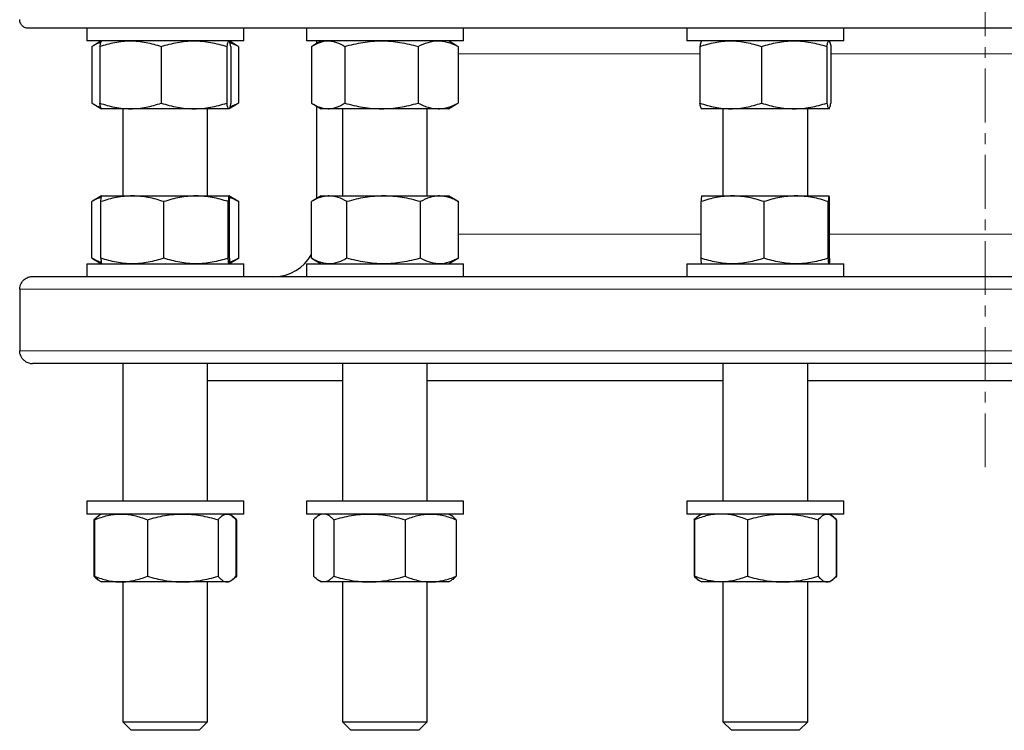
# Model space of a CAD drawing. Header units: millimetres. Extents: x 108 to 1084, y 38 to 949.
# Tile 1 of 9: x 121 to 353, y 38 to 205. Entities that reach past the tile are written whole.
import ezdxf

# ---------------------------------------------------------------- set-up
doc = ezdxf.new("R2010")
doc.units = ezdxf.units.MM
doc.linetypes.add('CENTERX2', pattern=[20.32, 12.7, -2.54, 2.54, -2.54])
doc.layers.add('FORMAT', color=7, linetype='Continuous')

msp = doc.modelspace()

# ---------------------------------------------------------------- linework, layer by layer
at = {"color": 7, "linetype": 'Continuous', "lineweight": 25}
for p, q in [((573.97, 203.39), (122.97, 203.39)), ((136.78, 203.39), (136.78, 200.39)), ((173.78, 200.39), (173.78, 203.39)), ((188.55, 203.39), (188.55, 200.39)), ((225.55, 200.39), (225.55, 203.39)), ((278.21, 203.39), (278.21, 200.39)), ((315.21, 200.39), (315.21, 203.39)), ((161.61, 200.39), (136.78, 200.39)), ((140.26, 200.37), (138.46, 199.33)), ((140.28, 200.39), (140.26, 200.37)), ((173.78, 200.39), (161.61, 200.39)), ((170.31, 200.37), (170.28, 200.39)), ((172.11, 199.33), (170.33, 200.36)), ((221.22, 200.39), (188.55, 200.39)), ((192.05, 200.39), (190.23, 199.34)), ((190.97, 200.39), (190.97, 199.76)), ((225.55, 200.39), (221.22, 200.39)), ((223.87, 199.33), (222.05, 200.39)), ((314.92, 200.39), (278.21, 200.39)), ((281.71, 200.39), (281.68, 200.37)), ((311.73, 200.37), (311.71, 200.39)), ((315.21, 200.39), (314.92, 200.39)), ((137.99, 199.05), (137.99, 185.73)), ((139.84, 199.05), (139.84, 185.73)), ((154.35, 199.05), (154.35, 185.73)), ((169.79, 199.05), (169.79, 185.73)), ((170.73, 199.05), (170.73, 185.73)), ((172.58, 199.05), (172.1, 199.33)), ((172.58, 199.05), (172.58, 185.73)), ((189.75, 199.05), (189.75, 185.73)), ((197.59, 199.05), (197.59, 185.73)), ((214.88, 199.05), (214.88, 185.73)), ((223.87, 199.33), (224.34, 199.05)), ((224.34, 199.05), (224.34, 185.73)), ((281.26, 199.05), (281.26, 185.73)), ((295.77, 199.05), (295.77, 185.73)), ((311.21, 199.05), (311.21, 185.73)), ((312.15, 199.05), (312.15, 185.73)), ((172.58, 185.73), (172.1, 185.44)), ((223.87, 185.44), (224.34, 185.73)), ((138.46, 185.44), (140.26, 184.4)), ((140.26, 184.4), (140.28, 184.39)), ((147.09, 184.39), (140.28, 184.39)), ((145.28, 184.39), (145.28, 163.82)), ((162.07, 184.39), (147.09, 184.39)), ((170.26, 184.39), (162.07, 184.39)), ((165.28, 163.82), (165.28, 184.39)), ((170.28, 184.39), (170.26, 184.39)), ((170.28, 184.39), (170.31, 184.4)), ((170.33, 184.41), (172.11, 185.44)), ((190.23, 185.44), (192.05, 184.39)), ((190.97, 185.01), (190.97, 163.2)), ((193.67, 184.39), (192.05, 184.39)), ((206.23, 184.39), (193.67, 184.39)), ((197.05, 184.39), (197.05, 163.82)), ((219.61, 184.39), (206.23, 184.39)), ((217.05, 163.82), (217.05, 184.39)), ((222.05, 184.39), (219.61, 184.39)), ((222.05, 184.39), (223.87, 185.44)), ((281.68, 184.4), (281.71, 184.39)), ((288.51, 184.39), (281.71, 184.39)), ((286.71, 184.39), (286.71, 163.82)), ((303.49, 184.39), (288.51, 184.39)), ((311.68, 184.39), (303.49, 184.39)), ((306.71, 163.82), (306.71, 184.39)), ((311.71, 184.39), (311.68, 184.39)), ((311.71, 184.39), (311.73, 184.4)), ((137.97, 149.16), (137.97, 162.48)), ((140.28, 163.82), (138.14, 162.58)), ((140.13, 149.16), (140.13, 162.48)), ((140.29, 163.82), (147.55, 163.82)), ((147.55, 163.82), (162.54, 163.82)), ((154.96, 149.16), (154.96, 162.48)), ((162.54, 163.82), (170.28, 163.82)), ((170.12, 149.16), (170.12, 162.48)), ((172.43, 162.58), (170.28, 163.82)), ((170.44, 149.16), (170.44, 162.48)), ((172.43, 162.58), (172.6, 162.48)), ((172.6, 149.16), (172.6, 162.48)), ((189.73, 149.16), (189.73, 162.48)), ((192.05, 163.82), (189.9, 162.58)), ((192.05, 163.82), (193.92, 163.82)), ((193.92, 163.82), (206.77, 163.82)), ((198.11, 149.16), (198.11, 162.48)), ((206.77, 163.82), (219.9, 163.82)), ((215.43, 149.16), (215.43, 162.48)), ((219.9, 163.82), (222.05, 163.82)), ((224.19, 162.58), (222.05, 163.82)), ((224.19, 162.58), (224.37, 162.48)), ((224.37, 149.16), (224.37, 162.48)), ((281.55, 149.16), (281.55, 162.48)), ((281.71, 163.82), (288.97, 163.82)), ((288.97, 163.82), (303.96, 163.82)), ((296.39, 149.16), (296.39, 162.48)), ((303.96, 163.82), (311.7, 163.82)), ((311.54, 149.16), (311.54, 162.48)), ((311.86, 149.16), (311.86, 162.48)), ((138.14, 149.06), (140.28, 147.82)), ((170.28, 147.82), (172.43, 149.06)), ((172.43, 149.07), (172.6, 149.16)), ((189.9, 149.06), (192.05, 147.82)), ((222.05, 147.82), (224.19, 149.06)), ((224.19, 149.07), (224.37, 149.16)), ((136.78, 147.82), (136.78, 144.82)), ((136.78, 147.82), (148.74, 147.82)), ((148.74, 147.82), (173.78, 147.82)), ((173.78, 144.82), (173.78, 147.82)), ((188.55, 147.82), (188.55, 144.82)), ((188.55, 147.82), (210.03, 147.82)), ((210.03, 147.82), (225.55, 147.82)), ((225.55, 144.82), (225.55, 147.82)), ((278.21, 147.82), (278.21, 144.82)), ((278.21, 147.82), (308.42, 147.82)), ((308.42, 147.82), (315.21, 147.82)), ((315.21, 144.82), (315.21, 147.82)), ((123.97, 144.82), (572.97, 144.82)), ((120.99, 141.82), (120.99, 127.32)), ((122.32, 124.82), (122.31, 124.82)), ((572.97, 124.32), (123.97, 124.32)), ((145.28, 124.32), (145.28, 91.82)), ((165.28, 91.82), (165.28, 124.32)), ((197.05, 124.32), (197.05, 91.82)), ((217.05, 91.82), (217.05, 124.32)), ((286.71, 124.32), (286.71, 91.82)), ((306.71, 91.82), (306.71, 124.32)), ((165.28, 120.32), (197.05, 120.32)), ((217.05, 120.32), (286.71, 120.32)), ((306.71, 120.32), (390.23, 120.32)), ((136.78, 91.82), (136.78, 88.82)), ((139.9, 91.82), (136.78, 91.82)), ((173.78, 91.82), (139.9, 91.82)), ((173.78, 88.82), (173.78, 91.82)), ((188.55, 91.82), (188.55, 88.82)), ((198.86, 91.82), (188.55, 91.82)), ((225.55, 91.82), (198.86, 91.82)), ((225.55, 88.82), (225.55, 91.82)), ((278.21, 91.82), (278.21, 88.82)), ((297.91, 91.82), (278.21, 91.82)), ((315.21, 91.82), (297.91, 91.82)), ((315.21, 88.82), (315.21, 91.82)), ((139.9, 88.82), (136.78, 88.82)), ((139.82, 88.55), (139.68, 88.48)), ((140.28, 88.82), (139.82, 88.55)), ((173.78, 88.82), (139.9, 88.82)), ((170.75, 88.55), (170.28, 88.82)), ((198.86, 88.82), (188.55, 88.82)), ((192.05, 88.82), (191.45, 88.48)), ((225.55, 88.82), (198.86, 88.82)), ((222.65, 88.48), (222.05, 88.82)), ((297.91, 88.82), (278.21, 88.82)), ((281.24, 88.55), (281.11, 88.48)), ((281.71, 88.82), (281.24, 88.55)), ((315.21, 88.82), (297.91, 88.82)), ((312.17, 88.55), (311.71, 88.82)), ((138.48, 87.48), (138.48, 74.16)), ((138.63, 87.48), (138.63, 74.16)), ((151.07, 87.48), (151.07, 74.16)), ((167.73, 87.48), (167.73, 74.16)), ((171.86, 87.57), (172.08, 87.48)), ((171.94, 87.48), (171.94, 74.16)), ((172.08, 87.48), (172.08, 74.16)), ((190.25, 87.48), (190.25, 74.16)), ((195, 87.48), (195, 74.16)), ((211.8, 87.48), (211.8, 74.16)), ((223.85, 87.48), (223.85, 74.16)), ((279.91, 87.48), (279.91, 74.16)), ((280.05, 87.48), (280.05, 74.16)), ((292.49, 87.48), (292.49, 74.16)), ((309.15, 87.48), (309.15, 74.16)), ((313.29, 87.57), (313.51, 87.48)), ((313.36, 87.48), (313.36, 74.16)), ((313.51, 87.48), (313.51, 74.16)), ((139.68, 73.17), (139.82, 73.09)), ((139.82, 73.09), (140.28, 72.82)), ((144.85, 72.82), (140.28, 72.82)), ((159.4, 72.82), (144.85, 72.82)), ((145.28, 72.82), (145.28, 39.82)), ((169.83, 72.82), (159.4, 72.82)), ((165.28, 39.82), (165.28, 72.82)), ((170.28, 72.82), (169.83, 72.82)), ((170.28, 72.82), (170.75, 73.09)), ((171.86, 74.08), (172.08, 74.16)), ((191.45, 73.17), (192.05, 72.82)), ((192.62, 72.82), (192.05, 72.82)), ((203.4, 72.82), (192.62, 72.82)), ((197.05, 72.82), (197.05, 39.82)), ((217.82, 72.82), (203.4, 72.82)), ((217.05, 39.82), (217.05, 72.82)), ((222.05, 72.82), (217.82, 72.82)), ((222.05, 72.82), (222.65, 73.17)), ((281.11, 73.17), (281.24, 73.09)), ((281.24, 73.09), (281.71, 72.82)), ((286.27, 72.82), (281.71, 72.82)), ((300.82, 72.82), (286.27, 72.82)), ((286.71, 72.82), (286.71, 39.82)), ((311.25, 72.82), (300.82, 72.82)), ((306.71, 39.82), (306.71, 72.82)), ((311.71, 72.82), (311.25, 72.82)), ((311.71, 72.82), (312.17, 73.09)), ((313.29, 74.08), (313.51, 74.16)), ((145.28, 39.82), (147.28, 37.82)), ((145.28, 39.82), (165.28, 39.82)), ((163.28, 37.82), (165.28, 39.82)), ((197.05, 39.82), (199.05, 37.82)), ((197.05, 39.82), (217.05, 39.82)), ((215.05, 37.82), (217.05, 39.82)), ((286.71, 39.82), (288.71, 37.82)), ((286.71, 39.82), (306.71, 39.82)), ((304.71, 37.82), (306.71, 39.82)), ((163.28, 37.82), (147.28, 37.82)), ((215.05, 37.82), (199.05, 37.82)), ((304.71, 37.82), (288.71, 37.82))]:
    msp.add_line(p, q, dxfattribs=at)
at = {"color": 8, "linetype": 'Continuous', "lineweight": 18}
for p, q in [((281.26, 197.32), (224.34, 197.32)), ((348.47, 197.32), (312.15, 197.32)), ((382.94, 197.32), (348.47, 197.32)), ((224.37, 154.82), (281.55, 154.82)), ((311.86, 154.82), (382.92, 154.82)), ((575.95, 141.82), (120.99, 141.82)), ((120.99, 127.32), (575.95, 127.32))]:
    msp.add_line(p, q, dxfattribs=at)
at = {"color": 7, "linetype": 'Continuous', "lineweight": 25}
for centre, radius, start, end in [((180.97, 154.82), 10, 270, 331.1764), ((123.97, 127.32), 3, 236.4427, 270)]:
    msp.add_arc(centre, radius, start, end, dxfattribs=at)
for points, knots in [([(122.97, 203.39), (122.86, 203.39), (122.75, 203.39), (122.53, 203.43), (122.42, 203.46), (122.09, 203.58), (121.88, 203.69), (121.59, 203.94), (121.5, 204.03), (121.34, 204.24), (121.26, 204.36), (121.13, 204.62), (121.08, 204.77), (121.01, 205.07), (120.99, 205.22), (120.99, 205.39)], [0, 0, 0, 0, 0.125, 0.125, 0.25, 0.25, 0.5, 0.5, 0.625, 0.625, 0.75, 0.75, 0.875, 0.875, 1, 1, 1, 1]), ([(137.99, 199.05), (138.2, 199.18), (138.62, 199.44), (139.26, 199.76), (139.75, 199.97), (140.03, 200.05), (140.09, 200.07)], [0, 0, 0, 0, 0.305448, 0.610983, 0.916358, 1, 1, 1, 1]), ([(139.84, 199.05), (141.02, 199.45), (142.22, 199.79), (144.63, 200.26), (145.85, 200.39), (147.09, 200.39)], [0, 0, 0, 0, 0.5, 0.5, 1, 1, 1, 1]), ([(140.26, 200.37), (140.26, 200.36), (140.23, 200.36), (140.17, 200.27), (140.09, 200.11), (140.01, 199.83), (139.92, 199.48), (139.86, 199.19), (139.84, 199.05)], [0, 0, 0, 0, 0.045618, 0.193674, 0.394251, 0.594848, 0.797415, 1, 1, 1, 1]), ([(147.09, 200.39), (147.71, 200.39), (148.32, 200.35), (149.55, 200.23), (150.16, 200.14), (151.97, 199.79), (153.16, 199.45), (154.35, 199.05)], [0, 0, 0, 0, 0.25, 0.25, 0.5, 0.5, 1, 1, 1, 1]), ([(154.35, 199.05), (155.61, 199.45), (156.88, 199.79), (159.45, 200.26), (160.75, 200.39), (162.07, 200.39)], [0, 0, 0, 0, 0.5, 0.5, 1, 1, 1, 1]), ([(162.07, 200.39), (162.72, 200.39), (163.38, 200.35), (164.69, 200.23), (165.33, 200.14), (167.26, 199.79), (168.53, 199.45), (169.79, 199.05)], [0, 0, 0, 0, 0.25, 0.25, 0.5, 0.5, 1, 1, 1, 1]), ([(170.26, 200.39), (170.22, 200.39), (170.18, 200.35), (170.1, 200.23), (170.06, 200.14), (169.95, 199.79), (169.87, 199.45), (169.79, 199.05)], [0, 0, 0, 0, 0.25, 0.25, 0.5, 0.5, 1, 1, 1, 1]), ([(170.73, 199.05), (170.71, 199.15), (170.67, 199.35), (170.6, 199.66), (170.53, 199.95), (170.44, 200.19), (170.37, 200.33), (170.32, 200.35), (170.31, 200.36)], [0, 0, 0, 0, 0.141677, 0.283461, 0.486897, 0.690311, 0.896243, 1, 1, 1, 1]), ([(172.58, 199.05), (172.38, 199.15), (171.98, 199.35), (171.3, 199.66), (170.81, 199.83), (170.53, 199.93)], [0, 0, 0, 0, 0.292776, 0.585774, 1, 1, 1, 1]), ([(189.75, 199.05), (190.07, 199.25), (190.39, 199.44), (191.04, 199.77), (191.37, 199.91), (192.35, 200.26), (193.01, 200.39), (193.67, 200.39)], [0, 0, 0, 0, 0.25, 0.25, 0.5, 0.5, 1, 1, 1, 1]), ([(193.67, 200.39), (194, 200.39), (194.33, 200.35), (195, 200.23), (195.33, 200.14), (196.31, 199.79), (196.95, 199.45), (197.59, 199.05)], [0, 0, 0, 0, 0.25, 0.25, 0.5, 0.5, 1, 1, 1, 1]), ([(197.59, 199.05), (199, 199.45), (200.43, 199.79), (203.31, 200.26), (204.76, 200.39), (206.23, 200.39)], [0, 0, 0, 0, 0.5, 0.5, 1, 1, 1, 1]), ([(206.23, 200.39), (206.97, 200.39), (207.71, 200.35), (209.16, 200.23), (209.89, 200.14), (212.05, 199.79), (213.47, 199.45), (214.88, 199.05)], [0, 0, 0, 0, 0.25, 0.25, 0.5, 0.5, 1, 1, 1, 1]), ([(214.88, 199.05), (215.66, 199.45), (216.44, 199.79), (218.01, 200.26), (218.81, 200.39), (219.61, 200.39)], [0, 0, 0, 0, 0.5, 0.5, 1, 1, 1, 1]), ([(219.61, 200.39), (220.01, 200.39), (220.42, 200.35), (221.22, 200.23), (221.61, 200.14), (222.79, 199.79), (223.57, 199.45), (224.34, 199.05)], [0, 0, 0, 0, 0.25, 0.25, 0.5, 0.5, 1, 1, 1, 1]), ([(281.26, 199.05), (281.85, 199.25), (282.44, 199.44), (283.65, 199.77), (284.25, 199.91), (286.07, 200.26), (287.29, 200.39), (288.51, 200.39)], [0, 0, 0, 0, 0.25, 0.25, 0.5, 0.5, 1, 1, 1, 1]), ([(281.68, 200.37), (281.66, 200.35), (281.62, 200.32), (281.55, 200.19), (281.46, 199.95), (281.37, 199.59), (281.29, 199.23), (281.26, 199.05)], [0, 0, 0, 0, 0.144324, 0.313679, 0.482946, 0.741448, 1, 1, 1, 1]), ([(288.51, 200.39), (289.13, 200.39), (289.74, 200.35), (290.98, 200.23), (291.59, 200.14), (293.41, 199.79), (294.59, 199.45), (295.77, 199.05)], [0, 0, 0, 0, 0.25, 0.25, 0.5, 0.5, 1, 1, 1, 1]), ([(295.77, 199.05), (297.03, 199.45), (298.3, 199.79), (300.87, 200.26), (302.17, 200.39), (303.49, 200.39)], [0, 0, 0, 0, 0.5, 0.5, 1, 1, 1, 1]), ([(303.49, 200.39), (304.15, 200.39), (304.8, 200.35), (306.11, 200.23), (306.75, 200.14), (308.68, 199.79), (309.95, 199.45), (311.21, 199.05)], [0, 0, 0, 0, 0.25, 0.25, 0.5, 0.5, 1, 1, 1, 1]), ([(311.21, 199.05), (311.29, 199.45), (311.37, 199.79), (311.52, 200.26), (311.6, 200.39), (311.68, 200.39)], [0, 0, 0, 0, 0.5, 0.5, 1, 1, 1, 1]), ([(311.73, 200.37), (311.75, 200.35), (311.79, 200.32), (311.86, 200.19), (311.95, 199.95), (312.05, 199.59), (312.12, 199.23), (312.15, 199.05)], [0, 0, 0, 0, 0.144324, 0.313679, 0.482946, 0.741448, 1, 1, 1, 1]), ([(137.99, 185.73), (138.2, 185.59), (138.62, 185.33), (139.26, 185.01), (139.75, 184.8), (140.03, 184.72), (140.09, 184.7)], [0, 0, 0, 0, 0.305448, 0.610983, 0.916358, 1, 1, 1, 1]), ([(139.84, 185.73), (141.02, 185.32), (142.22, 184.98), (144.63, 184.51), (145.85, 184.39), (147.09, 184.39)], [0, 0, 0, 0, 0.5, 0.5, 1, 1, 1, 1]), ([(140.26, 184.4), (140.26, 184.41), (140.23, 184.42), (140.17, 184.5), (140.09, 184.66), (140.01, 184.94), (139.92, 185.29), (139.86, 185.58), (139.84, 185.73)], [0, 0, 0, 0, 0.045618, 0.193674, 0.394251, 0.594848, 0.797415, 1, 1, 1, 1]), ([(147.09, 184.39), (147.71, 184.39), (148.32, 184.42), (149.55, 184.54), (150.16, 184.63), (151.97, 184.98), (153.16, 185.32), (154.35, 185.73)], [0, 0, 0, 0, 0.25, 0.25, 0.5, 0.5, 1, 1, 1, 1]), ([(154.35, 185.73), (155.61, 185.32), (156.88, 184.98), (159.45, 184.51), (160.75, 184.39), (162.07, 184.39)], [0, 0, 0, 0, 0.5, 0.5, 1, 1, 1, 1]), ([(162.07, 184.39), (162.72, 184.39), (163.38, 184.42), (164.69, 184.54), (165.33, 184.63), (167.26, 184.98), (168.53, 185.32), (169.79, 185.73)], [0, 0, 0, 0, 0.25, 0.25, 0.5, 0.5, 1, 1, 1, 1]), ([(170.26, 184.39), (170.22, 184.39), (170.18, 184.42), (170.1, 184.54), (170.06, 184.63), (169.95, 184.98), (169.87, 185.32), (169.79, 185.73)], [0, 0, 0, 0, 0.25, 0.25, 0.5, 0.5, 1, 1, 1, 1]), ([(170.73, 185.73), (170.69, 185.52), (170.66, 185.34), (170.58, 185), (170.54, 184.86), (170.42, 184.51), (170.34, 184.39), (170.26, 184.39)], [0, 0, 0, 0, 0.25, 0.25, 0.5, 0.5, 1, 1, 1, 1]), ([(172.58, 185.73), (172.38, 185.62), (171.98, 185.42), (171.3, 185.11), (170.81, 184.94), (170.53, 184.84)], [0, 0, 0, 0, 0.292776, 0.585774, 1, 1, 1, 1]), ([(189.75, 185.73), (190.07, 185.52), (190.39, 185.34), (191.04, 185), (191.37, 184.86), (192.35, 184.51), (193.01, 184.39), (193.67, 184.39)], [0, 0, 0, 0, 0.25, 0.25, 0.5, 0.5, 1, 1, 1, 1]), ([(193.67, 184.39), (194, 184.39), (194.33, 184.42), (195, 184.54), (195.33, 184.63), (196.31, 184.98), (196.95, 185.32), (197.59, 185.73)], [0, 0, 0, 0, 0.25, 0.25, 0.5, 0.5, 1, 1, 1, 1]), ([(197.59, 185.73), (199, 185.32), (200.43, 184.98), (203.31, 184.51), (204.76, 184.39), (206.23, 184.39)], [0, 0, 0, 0, 0.5, 0.5, 1, 1, 1, 1]), ([(206.23, 184.39), (206.97, 184.39), (207.71, 184.42), (209.16, 184.54), (209.89, 184.63), (212.05, 184.98), (213.47, 185.32), (214.88, 185.73)], [0, 0, 0, 0, 0.25, 0.25, 0.5, 0.5, 1, 1, 1, 1]), ([(214.88, 185.73), (215.66, 185.32), (216.44, 184.98), (218.01, 184.51), (218.81, 184.39), (219.61, 184.39)], [0, 0, 0, 0, 0.5, 0.5, 1, 1, 1, 1]), ([(219.61, 184.39), (220.01, 184.39), (220.42, 184.42), (221.22, 184.54), (221.61, 184.63), (222.79, 184.98), (223.57, 185.32), (224.34, 185.73)], [0, 0, 0, 0, 0.25, 0.25, 0.5, 0.5, 1, 1, 1, 1]), ([(281.26, 185.73), (281.85, 185.52), (282.44, 185.34), (283.65, 185), (284.25, 184.86), (286.07, 184.51), (287.29, 184.39), (288.51, 184.39)], [0, 0, 0, 0, 0.25, 0.25, 0.5, 0.5, 1, 1, 1, 1]), ([(281.68, 184.4), (281.66, 184.42), (281.62, 184.45), (281.55, 184.58), (281.46, 184.82), (281.37, 185.18), (281.29, 185.54), (281.26, 185.73)], [0, 0, 0, 0, 0.1443243, 0.3136785, 0.4829465, 0.7414482, 1, 1, 1, 1]), ([(288.51, 184.39), (289.13, 184.39), (289.74, 184.42), (290.98, 184.54), (291.59, 184.63), (293.41, 184.98), (294.59, 185.32), (295.77, 185.73)], [0, 0, 0, 0, 0.25, 0.25, 0.5, 0.5, 1, 1, 1, 1]), ([(295.77, 185.73), (297.03, 185.32), (298.3, 184.98), (300.87, 184.51), (302.17, 184.39), (303.49, 184.39)], [0, 0, 0, 0, 0.5, 0.5, 1, 1, 1, 1]), ([(303.49, 184.39), (304.15, 184.39), (304.8, 184.42), (306.11, 184.54), (306.75, 184.63), (308.68, 184.98), (309.95, 185.32), (311.21, 185.73)], [0, 0, 0, 0, 0.25, 0.25, 0.5, 0.5, 1, 1, 1, 1]), ([(311.21, 185.73), (311.29, 185.32), (311.37, 184.98), (311.52, 184.51), (311.6, 184.39), (311.68, 184.39)], [0, 0, 0, 0, 0.5, 0.5, 1, 1, 1, 1]), ([(311.68, 184.39), (311.72, 184.39), (311.76, 184.42), (311.84, 184.54), (311.88, 184.63), (312, 184.98), (312.08, 185.32), (312.15, 185.73)], [0, 0, 0, 0, 0.25, 0.25, 0.5, 0.5, 1, 1, 1, 1]), ([(140.21, 163.51), (140.11, 163.48), (139.68, 163.35), (138.93, 163.03), (138.29, 162.66), (137.97, 162.48)], [0, 0, 0, 0, 0.132851, 0.566383, 1, 1, 1, 1]), ([(147.55, 163.82), (146.92, 163.82), (146.28, 163.79), (145.03, 163.67), (144.41, 163.58), (142.56, 163.23), (141.34, 162.89), (140.13, 162.48)], [0, 0, 0, 0, 0.25, 0.25, 0.5, 0.5, 1, 1, 1, 1]), ([(140.13, 162.48), (140.15, 162.89), (140.18, 163.23), (140.23, 163.7), (140.26, 163.82), (140.29, 163.82)], [0, 0, 0, 0, 0.5, 0.5, 1, 1, 1, 1]), ([(154.96, 162.48), (153.75, 162.89), (152.53, 163.23), (150.06, 163.7), (148.81, 163.82), (147.55, 163.82)], [0, 0, 0, 0, 0.5, 0.5, 1, 1, 1, 1]), ([(162.54, 163.82), (161.9, 163.82), (161.26, 163.79), (159.97, 163.67), (159.33, 163.58), (157.43, 163.22), (156.19, 162.89), (154.96, 162.48)], [0, 0, 0, 0, 0.25, 0.25, 0.5, 0.5, 1, 1, 1, 1]), ([(170.12, 162.48), (169.51, 162.69), (168.88, 162.87), (167.63, 163.2), (166.99, 163.35), (165.1, 163.7), (163.82, 163.82), (162.54, 163.82)], [0, 0, 0, 0, 0.25, 0.25, 0.5, 0.5, 1, 1, 1, 1]), ([(170.28, 163.82), (170.27, 163.82), (170.25, 163.79), (170.23, 163.67), (170.21, 163.58), (170.17, 163.23), (170.15, 162.89), (170.12, 162.48)], [0, 0, 0, 0, 0.25, 0.25, 0.5, 0.5, 1, 1, 1, 1]), ([(170.44, 162.48), (170.42, 162.89), (170.39, 163.23), (170.34, 163.7), (170.31, 163.82), (170.28, 163.82)], [0, 0, 0, 0, 0.5, 0.5, 1, 1, 1, 1]), ([(172.6, 162.48), (172.36, 162.61), (171.88, 162.87), (171.15, 163.19), (170.64, 163.4), (170.38, 163.46), (170.36, 163.47)], [0, 0, 0, 0, 0.325759, 0.65161, 0.977292, 1, 1, 1, 1]), ([(193.92, 163.82), (193.57, 163.82), (193.21, 163.79), (192.5, 163.67), (192.15, 163.58), (191.1, 163.23), (190.41, 162.89), (189.73, 162.48)], [0, 0, 0, 0, 0.25, 0.25, 0.5, 0.5, 1, 1, 1, 1]), ([(198.11, 162.48), (197.43, 162.89), (196.74, 163.23), (195.34, 163.7), (194.64, 163.82), (193.92, 163.82)], [0, 0, 0, 0, 0.5, 0.5, 1, 1, 1, 1]), ([(206.77, 163.82), (206.04, 163.82), (205.3, 163.79), (203.84, 163.67), (203.11, 163.58), (200.95, 163.23), (199.53, 162.89), (198.11, 162.48)], [0, 0, 0, 0, 0.25, 0.25, 0.5, 0.5, 1, 1, 1, 1]), ([(215.43, 162.48), (214.01, 162.89), (212.59, 163.23), (209.7, 163.7), (208.25, 163.82), (206.77, 163.82)], [0, 0, 0, 0, 0.5, 0.5, 1, 1, 1, 1]), ([(219.9, 163.82), (219.52, 163.82), (219.14, 163.79), (218.38, 163.67), (218, 163.58), (216.88, 163.22), (216.15, 162.89), (215.43, 162.48)], [0, 0, 0, 0, 0.25, 0.25, 0.5, 0.5, 1, 1, 1, 1]), ([(224.37, 162.48), (224, 162.69), (223.64, 162.87), (222.89, 163.2), (222.52, 163.35), (221.4, 163.7), (220.65, 163.82), (219.9, 163.82)], [0, 0, 0, 0, 0.25, 0.25, 0.5, 0.5, 1, 1, 1, 1]), ([(288.97, 163.82), (288.34, 163.82), (287.71, 163.79), (286.45, 163.67), (285.83, 163.58), (283.98, 163.23), (282.76, 162.89), (281.55, 162.48)], [0, 0, 0, 0, 0.25, 0.25, 0.5, 0.5, 1, 1, 1, 1]), ([(281.71, 163.82), (281.69, 163.82), (281.68, 163.79), (281.65, 163.67), (281.64, 163.58), (281.6, 163.22), (281.57, 162.89), (281.55, 162.48)], [0, 0, 0, 0, 0.25, 0.25, 0.5, 0.5, 1, 1, 1, 1]), ([(296.39, 162.48), (295.17, 162.89), (293.95, 163.23), (291.48, 163.7), (290.23, 163.82), (288.97, 163.82)], [0, 0, 0, 0, 0.5, 0.5, 1, 1, 1, 1]), ([(303.96, 163.82), (303.32, 163.82), (302.68, 163.79), (301.4, 163.67), (300.76, 163.58), (298.87, 163.23), (297.62, 162.89), (296.39, 162.48)], [0, 0, 0, 0, 0.25, 0.25, 0.5, 0.5, 1, 1, 1, 1]), ([(311.54, 162.48), (310.3, 162.89), (309.05, 163.23), (306.53, 163.7), (305.26, 163.82), (303.96, 163.82)], [0, 0, 0, 0, 0.5, 0.5, 1, 1, 1, 1]), ([(311.7, 163.82), (311.69, 163.82), (311.68, 163.79), (311.65, 163.67), (311.64, 163.58), (311.6, 163.22), (311.57, 162.89), (311.54, 162.48)], [0, 0, 0, 0, 0.25, 0.25, 0.5, 0.5, 1, 1, 1, 1]), ([(311.86, 162.48), (311.85, 162.69), (311.84, 162.87), (311.81, 163.2), (311.8, 163.35), (311.76, 163.7), (311.73, 163.82), (311.7, 163.82)], [0, 0, 0, 0, 0.25, 0.25, 0.5, 0.5, 1, 1, 1, 1]), ([(140.21, 148.14), (140.11, 148.17), (139.68, 148.29), (138.93, 148.62), (138.29, 148.98), (137.97, 149.16)], [0, 0, 0, 0, 0.1328505, 0.5663834, 1, 1, 1, 1]), ([(147.55, 147.82), (146.92, 147.82), (146.28, 147.85), (145.03, 147.98), (144.41, 148.07), (142.56, 148.42), (141.34, 148.75), (140.13, 149.16)], [0, 0, 0, 0, 0.25, 0.25, 0.5, 0.5, 1, 1, 1, 1]), ([(140.13, 149.16), (140.15, 148.75), (140.18, 148.42), (140.23, 147.95), (140.26, 147.82), (140.29, 147.82)], [0, 0, 0, 0, 0.5, 0.5, 1, 1, 1, 1]), ([(154.96, 149.16), (153.75, 148.75), (152.53, 148.42), (150.06, 147.95), (148.81, 147.82), (147.55, 147.82)], [0, 0, 0, 0, 0.5, 0.5, 1, 1, 1, 1]), ([(162.54, 147.82), (161.9, 147.82), (161.26, 147.85), (159.97, 147.98), (159.33, 148.07), (157.43, 148.42), (156.19, 148.76), (154.96, 149.16)], [0, 0, 0, 0, 0.25, 0.25, 0.5, 0.5, 1, 1, 1, 1]), ([(170.12, 149.16), (169.51, 148.96), (168.88, 148.77), (167.63, 148.44), (166.99, 148.3), (165.1, 147.95), (163.82, 147.82), (162.54, 147.82)], [0, 0, 0, 0, 0.25, 0.25, 0.5, 0.5, 1, 1, 1, 1]), ([(170.28, 147.82), (170.27, 147.82), (170.25, 147.85), (170.23, 147.98), (170.21, 148.07), (170.17, 148.42), (170.15, 148.75), (170.12, 149.16)], [0, 0, 0, 0, 0.25, 0.25, 0.5, 0.5, 1, 1, 1, 1]), ([(170.44, 149.16), (170.42, 148.75), (170.39, 148.42), (170.34, 147.95), (170.31, 147.82), (170.28, 147.82)], [0, 0, 0, 0, 0.5, 0.5, 1, 1, 1, 1]), ([(172.6, 149.16), (172.36, 149.03), (171.88, 148.77), (171.15, 148.45), (170.64, 148.25), (170.38, 148.18), (170.36, 148.18)], [0, 0, 0, 0, 0.325759, 0.65161, 0.977292, 1, 1, 1, 1]), ([(193.92, 147.82), (193.57, 147.82), (193.21, 147.85), (192.5, 147.98), (192.15, 148.07), (191.1, 148.42), (190.41, 148.75), (189.73, 149.16)], [0, 0, 0, 0, 0.25, 0.25, 0.5, 0.5, 1, 1, 1, 1]), ([(198.11, 149.16), (197.43, 148.75), (196.74, 148.42), (195.34, 147.95), (194.64, 147.82), (193.92, 147.82)], [0, 0, 0, 0, 0.5, 0.5, 1, 1, 1, 1]), ([(206.77, 147.82), (206.04, 147.82), (205.3, 147.85), (203.84, 147.98), (203.11, 148.07), (200.95, 148.42), (199.53, 148.75), (198.11, 149.16)], [0, 0, 0, 0, 0.25, 0.25, 0.5, 0.5, 1, 1, 1, 1]), ([(215.43, 149.16), (214.01, 148.75), (212.59, 148.42), (209.7, 147.95), (208.25, 147.82), (206.77, 147.82)], [0, 0, 0, 0, 0.5, 0.5, 1, 1, 1, 1]), ([(219.9, 147.82), (219.52, 147.82), (219.14, 147.85), (218.38, 147.98), (218, 148.07), (216.88, 148.42), (216.15, 148.76), (215.43, 149.16)], [0, 0, 0, 0, 0.25, 0.25, 0.5, 0.5, 1, 1, 1, 1]), ([(224.37, 149.16), (224, 148.96), (223.64, 148.77), (222.89, 148.44), (222.52, 148.3), (221.4, 147.95), (220.65, 147.82), (219.9, 147.82)], [0, 0, 0, 0, 0.25, 0.25, 0.5, 0.5, 1, 1, 1, 1]), ([(288.97, 147.82), (288.34, 147.82), (287.71, 147.85), (286.45, 147.98), (285.83, 148.07), (283.98, 148.42), (282.76, 148.75), (281.55, 149.16)], [0, 0, 0, 0, 0.25, 0.25, 0.5, 0.5, 1, 1, 1, 1]), ([(281.71, 147.82), (281.69, 147.82), (281.68, 147.85), (281.65, 147.98), (281.64, 148.07), (281.6, 148.42), (281.57, 148.76), (281.55, 149.16)], [0, 0, 0, 0, 0.25, 0.25, 0.5, 0.5, 1, 1, 1, 1]), ([(296.39, 149.16), (295.17, 148.75), (293.95, 148.42), (291.48, 147.95), (290.23, 147.82), (288.97, 147.82)], [0, 0, 0, 0, 0.5, 0.5, 1, 1, 1, 1]), ([(303.96, 147.82), (303.32, 147.82), (302.68, 147.85), (301.4, 147.98), (300.76, 148.07), (298.87, 148.42), (297.62, 148.75), (296.39, 149.16)], [0, 0, 0, 0, 0.25, 0.25, 0.5, 0.5, 1, 1, 1, 1]), ([(311.54, 149.16), (310.3, 148.75), (309.05, 148.42), (306.53, 147.95), (305.26, 147.82), (303.96, 147.82)], [0, 0, 0, 0, 0.5, 0.5, 1, 1, 1, 1]), ([(311.7, 147.82), (311.69, 147.82), (311.68, 147.85), (311.65, 147.98), (311.64, 148.07), (311.6, 148.42), (311.57, 148.76), (311.54, 149.16)], [0, 0, 0, 0, 0.25, 0.25, 0.5, 0.5, 1, 1, 1, 1]), ([(311.86, 149.16), (311.85, 148.96), (311.84, 148.77), (311.81, 148.44), (311.8, 148.3), (311.76, 147.95), (311.73, 147.82), (311.7, 147.82)], [0, 0, 0, 0, 0.25, 0.25, 0.5, 0.5, 1, 1, 1, 1]), ([(120.99, 141.82), (120.99, 142.06), (121.02, 142.3), (121.12, 142.75), (121.2, 142.97), (121.4, 143.36), (121.51, 143.54), (121.76, 143.85), (121.9, 143.99), (122.33, 144.36), (122.64, 144.53), (123.3, 144.77), (123.63, 144.82), (123.97, 144.82)], [0, 0, 0, 0, 0.125, 0.125, 0.25, 0.25, 0.375, 0.375, 0.5, 0.5, 0.75, 0.75, 1, 1, 1, 1]), ([(122.32, 124.82), (122.14, 124.94), (121.97, 125.08), (121.66, 125.41), (121.52, 125.6), (121.33, 125.91), (121.28, 126.02), (121.18, 126.26), (121.13, 126.39), (121.03, 126.77), (120.99, 127.04), (120.99, 127.32)], [0, 0, 0, 0, 0.25, 0.25, 0.5, 0.5, 0.625, 0.625, 0.75, 0.75, 1, 1, 1, 1]), ([(138.48, 87.48), (138.61, 87.61), (138.87, 87.87), (139.26, 88.2), (139.56, 88.42), (139.74, 88.5), (139.79, 88.52)], [0, 0, 0, 0, 0.298488, 0.597061, 0.895478, 1, 1, 1, 1]), ([(138.63, 87.48), (139.65, 87.89), (140.67, 88.23), (142.74, 88.7), (143.79, 88.82), (144.85, 88.82)], [0, 0, 0, 0, 0.5, 0.5, 1, 1, 1, 1]), ([(138.63, 87.48), (138.72, 87.59), (138.89, 87.79), (139.2, 88.09), (139.51, 88.36), (139.73, 88.49), (139.82, 88.55)], [0, 0, 0, 0, 0.225348, 0.450868, 0.774449, 1, 1, 1, 1]), ([(144.85, 88.82), (145.38, 88.82), (145.91, 88.79), (146.96, 88.67), (147.48, 88.58), (149.03, 88.23), (150.05, 87.89), (151.07, 87.48)], [0, 0, 0, 0, 0.25, 0.25, 0.5, 0.5, 1, 1, 1, 1]), ([(151.07, 87.48), (152.43, 87.89), (153.8, 88.23), (156.58, 88.7), (157.98, 88.82), (159.4, 88.82)], [0, 0, 0, 0, 0.5, 0.5, 1, 1, 1, 1]), ([(159.4, 88.82), (160.1, 88.82), (160.81, 88.79), (162.22, 88.67), (162.92, 88.58), (165, 88.23), (166.37, 87.89), (167.73, 87.48)], [0, 0, 0, 0, 0.25, 0.25, 0.5, 0.5, 1, 1, 1, 1]), ([(167.73, 87.48), (167.9, 87.69), (168.07, 87.87), (168.42, 88.2), (168.6, 88.35), (169.12, 88.7), (169.48, 88.82), (169.83, 88.82)], [0, 0, 0, 0, 0.25, 0.25, 0.5, 0.5, 1, 1, 1, 1]), ([(169.83, 88.82), (170.01, 88.82), (170.19, 88.79), (170.55, 88.67), (170.73, 88.58), (171.25, 88.22), (171.6, 87.89), (171.94, 87.48)], [0, 0, 0, 0, 0.25, 0.25, 0.5, 0.5, 1, 1, 1, 1]), ([(172.08, 87.48), (171.96, 87.61), (171.7, 87.87), (171.31, 88.19), (171.04, 88.4), (170.89, 88.47), (170.88, 88.47)], [0, 0, 0, 0, 0.322847, 0.645786, 0.968557, 1, 1, 1, 1]), ([(192.62, 88.82), (192.42, 88.82), (192.22, 88.79), (191.82, 88.67), (191.62, 88.58), (191.02, 88.22), (190.63, 87.89), (190.25, 87.48)], [0, 0, 0, 0, 0.25, 0.25, 0.5, 0.5, 1, 1, 1, 1]), ([(195, 87.48), (194.8, 87.69), (194.61, 87.87), (194.22, 88.2), (194.02, 88.35), (193.42, 88.7), (193.02, 88.82), (192.62, 88.82)], [0, 0, 0, 0, 0.25, 0.25, 0.5, 0.5, 1, 1, 1, 1]), ([(195, 87.48), (196.37, 87.89), (197.76, 88.23), (200.55, 88.7), (201.97, 88.82), (203.4, 88.82)], [0, 0, 0, 0, 0.5, 0.5, 1, 1, 1, 1]), ([(203.4, 88.82), (204.11, 88.82), (204.83, 88.79), (206.24, 88.67), (206.95, 88.58), (209.04, 88.23), (210.43, 87.89), (211.8, 87.48)], [0, 0, 0, 0, 0.25, 0.25, 0.5, 0.5, 1, 1, 1, 1]), ([(211.8, 87.48), (212.78, 87.89), (213.78, 88.23), (215.78, 88.7), (216.8, 88.82), (217.82, 88.82)], [0, 0, 0, 0, 0.5, 0.5, 1, 1, 1, 1]), ([(217.82, 88.82), (218.33, 88.82), (218.85, 88.79), (219.86, 88.67), (220.37, 88.58), (221.87, 88.23), (222.86, 87.89), (223.85, 87.48)], [0, 0, 0, 0, 0.25, 0.25, 0.5, 0.5, 1, 1, 1, 1]), ([(223.85, 87.48), (223.75, 87.59), (223.55, 87.79), (223.2, 88.09), (222.9, 88.33), (222.7, 88.44), (222.65, 88.47)], [0, 0, 0, 0, 0.251404, 0.502998, 0.863993, 1, 1, 1, 1]), ([(279.91, 87.48), (280.03, 87.61), (280.29, 87.87), (280.68, 88.19), (280.97, 88.41), (281.14, 88.49), (281.18, 88.51)], [0, 0, 0, 0, 0.304539, 0.609164, 0.913631, 1, 1, 1, 1]), ([(286.27, 88.82), (285.74, 88.82), (285.22, 88.79), (284.16, 88.67), (283.63, 88.58), (282.07, 88.22), (281.05, 87.89), (280.05, 87.48)], [0, 0, 0, 0, 0.25, 0.25, 0.5, 0.5, 1, 1, 1, 1]), ([(281.24, 88.55), (281.17, 88.51), (280.93, 88.37), (280.53, 88.03), (280.21, 87.66), (280.05, 87.48)], [0, 0, 0, 0, 0.1775774, 0.588749, 1, 1, 1, 1]), ([(292.49, 87.48), (291.98, 87.69), (291.47, 87.87), (290.44, 88.2), (289.92, 88.35), (288.37, 88.7), (287.32, 88.82), (286.27, 88.82)], [0, 0, 0, 0, 0.25, 0.25, 0.5, 0.5, 1, 1, 1, 1]), ([(292.49, 87.48), (293.85, 87.89), (295.23, 88.23), (298, 88.7), (299.4, 88.82), (300.82, 88.82)], [0, 0, 0, 0, 0.5, 0.5, 1, 1, 1, 1]), ([(300.82, 88.82), (301.53, 88.82), (302.24, 88.79), (303.64, 88.67), (304.34, 88.58), (306.42, 88.23), (307.79, 87.89), (309.15, 87.48)], [0, 0, 0, 0, 0.25, 0.25, 0.5, 0.5, 1, 1, 1, 1]), ([(309.15, 87.48), (309.49, 87.89), (309.84, 88.23), (310.54, 88.7), (310.9, 88.82), (311.25, 88.82)], [0, 0, 0, 0, 0.5, 0.5, 1, 1, 1, 1]), ([(311.25, 88.82), (311.43, 88.82), (311.61, 88.79), (311.97, 88.67), (312.15, 88.58), (312.67, 88.23), (313.02, 87.89), (313.36, 87.48)], [0, 0, 0, 0, 0.25, 0.25, 0.5, 0.5, 1, 1, 1, 1]), ([(313.51, 87.48), (313.38, 87.61), (313.12, 87.87), (312.73, 88.19), (312.46, 88.4), (312.32, 88.47), (312.3, 88.47)], [0, 0, 0, 0, 0.322847, 0.645786, 0.968557, 1, 1, 1, 1]), ([(138.48, 74.16), (138.61, 74.03), (138.87, 73.77), (139.26, 73.45), (139.56, 73.23), (139.74, 73.14), (139.79, 73.12)], [0, 0, 0, 0, 0.298488, 0.597061, 0.895478, 1, 1, 1, 1]), ([(138.63, 74.16), (139.65, 73.75), (140.67, 73.42), (142.74, 72.95), (143.79, 72.82), (144.85, 72.82)], [0, 0, 0, 0, 0.5, 0.5, 1, 1, 1, 1]), ([(138.63, 74.16), (138.72, 74.06), (138.89, 73.86), (139.2, 73.55), (139.51, 73.28), (139.73, 73.15), (139.82, 73.1)], [0, 0, 0, 0, 0.225348, 0.450868, 0.774449, 1, 1, 1, 1]), ([(144.85, 72.82), (145.38, 72.82), (145.91, 72.85), (146.96, 72.98), (147.48, 73.07), (149.03, 73.42), (150.05, 73.75), (151.07, 74.16)], [0, 0, 0, 0, 0.25, 0.25, 0.5, 0.5, 1, 1, 1, 1]), ([(151.07, 74.16), (152.43, 73.75), (153.8, 73.42), (156.58, 72.95), (157.98, 72.82), (159.4, 72.82)], [0, 0, 0, 0, 0.5, 0.5, 1, 1, 1, 1]), ([(159.4, 72.82), (160.1, 72.82), (160.81, 72.85), (162.22, 72.98), (162.92, 73.07), (165, 73.42), (166.37, 73.75), (167.73, 74.16)], [0, 0, 0, 0, 0.25, 0.25, 0.5, 0.5, 1, 1, 1, 1]), ([(167.73, 74.16), (167.9, 73.96), (168.07, 73.77), (168.42, 73.44), (168.6, 73.3), (169.12, 72.95), (169.48, 72.82), (169.83, 72.82)], [0, 0, 0, 0, 0.25, 0.25, 0.5, 0.5, 1, 1, 1, 1]), ([(169.83, 72.82), (170.01, 72.82), (170.19, 72.85), (170.55, 72.98), (170.73, 73.07), (171.25, 73.42), (171.6, 73.76), (171.94, 74.16)], [0, 0, 0, 0, 0.25, 0.25, 0.5, 0.5, 1, 1, 1, 1]), ([(172.08, 74.16), (171.96, 74.03), (171.7, 73.77), (171.31, 73.45), (171.04, 73.25), (170.89, 73.18), (170.88, 73.17)], [0, 0, 0, 0, 0.322847, 0.645786, 0.968557, 1, 1, 1, 1]), ([(192.62, 72.82), (192.42, 72.82), (192.22, 72.85), (191.82, 72.98), (191.62, 73.07), (191.02, 73.42), (190.63, 73.76), (190.25, 74.16)], [0, 0, 0, 0, 0.25, 0.25, 0.5, 0.5, 1, 1, 1, 1]), ([(195, 74.16), (194.8, 73.96), (194.61, 73.77), (194.22, 73.44), (194.02, 73.3), (193.42, 72.95), (193.02, 72.82), (192.62, 72.82)], [0, 0, 0, 0, 0.25, 0.25, 0.5, 0.5, 1, 1, 1, 1]), ([(195, 74.16), (196.37, 73.75), (197.76, 73.42), (200.55, 72.95), (201.97, 72.82), (203.4, 72.82)], [0, 0, 0, 0, 0.5, 0.5, 1, 1, 1, 1]), ([(203.4, 72.82), (204.11, 72.82), (204.83, 72.85), (206.24, 72.98), (206.95, 73.07), (209.04, 73.42), (210.43, 73.75), (211.8, 74.16)], [0, 0, 0, 0, 0.25, 0.25, 0.5, 0.5, 1, 1, 1, 1]), ([(211.8, 74.16), (212.78, 73.75), (213.78, 73.42), (215.78, 72.95), (216.8, 72.82), (217.82, 72.82)], [0, 0, 0, 0, 0.5, 0.5, 1, 1, 1, 1]), ([(217.82, 72.82), (218.33, 72.82), (218.85, 72.85), (219.86, 72.98), (220.37, 73.07), (221.87, 73.42), (222.86, 73.75), (223.85, 74.16)], [0, 0, 0, 0, 0.25, 0.25, 0.5, 0.5, 1, 1, 1, 1]), ([(223.85, 74.16), (223.75, 74.06), (223.55, 73.86), (223.2, 73.55), (222.9, 73.31), (222.7, 73.21), (222.65, 73.18)], [0, 0, 0, 0, 0.251404, 0.502998, 0.863993, 1, 1, 1, 1]), ([(279.91, 74.16), (280.03, 74.03), (280.29, 73.77), (280.68, 73.45), (280.97, 73.23), (281.14, 73.15), (281.18, 73.13)], [0, 0, 0, 0, 0.304539, 0.609164, 0.913631, 1, 1, 1, 1]), ([(286.27, 72.82), (285.74, 72.82), (285.22, 72.85), (284.16, 72.98), (283.63, 73.07), (282.07, 73.42), (281.05, 73.76), (280.05, 74.16)], [0, 0, 0, 0, 0.25, 0.25, 0.5, 0.5, 1, 1, 1, 1]), ([(281.24, 73.1), (281.17, 73.14), (280.93, 73.28), (280.53, 73.62), (280.21, 73.98), (280.05, 74.16)], [0, 0, 0, 0, 0.177577, 0.588749, 1, 1, 1, 1]), ([(292.49, 74.16), (291.98, 73.96), (291.47, 73.77), (290.44, 73.44), (289.92, 73.3), (288.37, 72.95), (287.32, 72.82), (286.27, 72.82)], [0, 0, 0, 0, 0.25, 0.25, 0.5, 0.5, 1, 1, 1, 1]), ([(292.49, 74.16), (293.85, 73.75), (295.23, 73.42), (298, 72.95), (299.4, 72.82), (300.82, 72.82)], [0, 0, 0, 0, 0.5, 0.5, 1, 1, 1, 1]), ([(300.82, 72.82), (301.53, 72.82), (302.24, 72.85), (303.64, 72.98), (304.34, 73.07), (306.42, 73.42), (307.79, 73.75), (309.15, 74.16)], [0, 0, 0, 0, 0.25, 0.25, 0.5, 0.5, 1, 1, 1, 1]), ([(309.15, 74.16), (309.49, 73.75), (309.84, 73.42), (310.54, 72.95), (310.9, 72.82), (311.25, 72.82)], [0, 0, 0, 0, 0.5, 0.5, 1, 1, 1, 1]), ([(311.25, 72.82), (311.43, 72.82), (311.61, 72.85), (311.97, 72.98), (312.15, 73.07), (312.67, 73.42), (313.02, 73.75), (313.36, 74.16)], [0, 0, 0, 0, 0.25, 0.25, 0.5, 0.5, 1, 1, 1, 1]), ([(313.51, 74.16), (313.38, 74.03), (313.12, 73.77), (312.73, 73.45), (312.46, 73.25), (312.32, 73.18), (312.3, 73.17)], [0, 0, 0, 0, 0.322847, 0.645786, 0.968557, 1, 1, 1, 1])]:
    msp.add_open_spline(points, degree=3, knots=knots, dxfattribs=at)
at = {"layer": 'FORMAT', "linetype": 'CENTERX2', "lineweight": 18}
msp.add_line((348.47, 99.86), (348.47, 335.78), dxfattribs=at)

doc.saveas('drawing.dxf')
